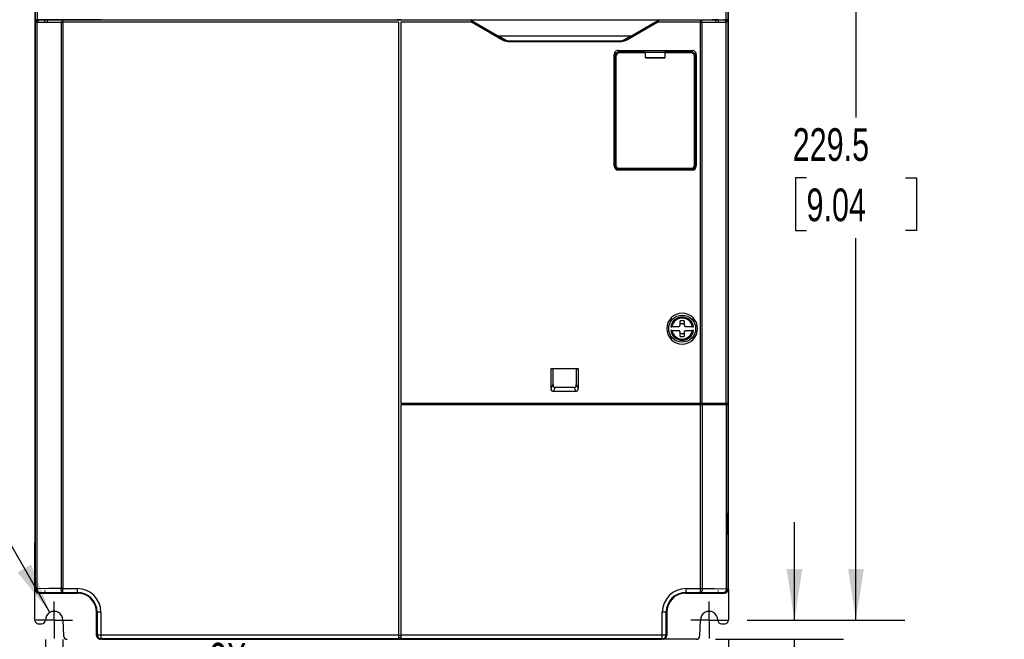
# Model space of a CAD drawing. Header units: millimetres. Extents: x 0 to 1118, y 0 to 864.
# Tile 3 of 21: x 139 to 395, y 183 to 344. Entities that reach past the tile are written whole.
import ezdxf

# ---------------------------------------------------------------- set-up
doc = ezdxf.new("R2010")
doc.units = ezdxf.units.MM
doc.header["$LTSCALE"] = 4
doc.linetypes.add('CENTERX2', pattern=[20.32, 12.7, -2.54, 2.54, -2.54])
doc.layers.add('CENTER', color=40, linetype='CENTERX2')
doc.layers.add('DIMENSIONS', color=140, linetype='Continuous', lineweight=25)
doc.styles.add('SLDTEXTSTYLE0', font='TXT', dxfattribs={"width": 0.7})
doc.dimstyles.new('SLDDIMSTYLE0', dxfattribs={"dimtxt": 8.632031, "dimasz": 13.208, "dimexe": 0, "dimexo": 0.0625, "dimgap": 2.158008, "dimtad": 0, "dimtih": 1, "dimtoh": 1, "dimrnd": 1e-09, "dimzin": 4, "dimdsep": 46, "dimtxsty": 'SLDTEXTSTYLE0', "dimsah": 1, "dimcen": 0.09, "dimadec": 0, "dimazin": 1, "dimtfac": 1, "dimtofl": 0, "dimtmove": 0, "dimatfit": 3, "dimfxl": 0, "dimfrac": 2, "dimtolj": 1, "dimtzin": 12, "dimarcsym": 0})
doc.dimstyles.new('SLDDIMSTYLE1', dxfattribs={"dimtxt": 8.632031, "dimasz": 13.208, "dimexe": 0, "dimexo": 0.0625, "dimgap": 2.158008, "dimtad": 0, "dimtih": 1, "dimtoh": 1, "dimrnd": 1e-09, "dimzin": 12, "dimdsep": 46, "dimtxsty": 'SLDTEXTSTYLE0', "dimsah": 1, "dimcen": 0, "dimadec": 0, "dimazin": 3, "dimtfac": 1, "dimtofl": 0, "dimtmove": 0, "dimatfit": 3, "dimfxl": 0, "dimfrac": 2, "dimtolj": 1, "dimtzin": 12, "dimarcsym": 0})
doc.dimstyles.new('SLDDIMSTYLE2', dxfattribs={"dimtxt": 8.632031, "dimasz": 13.208, "dimexe": 0, "dimexo": 0.0625, "dimgap": 2.158008, "dimtad": 0, "dimtih": 1, "dimtoh": 1, "dimrnd": 1e-09, "dimzin": 4, "dimdsep": 46, "dimtxsty": 'SLDTEXTSTYLE0', "dimsah": 1, "dimcen": 0, "dimadec": 0, "dimazin": 1, "dimtfac": 1, "dimtofl": 0, "dimtmove": 0, "dimatfit": 3, "dimfxl": 0, "dimfrac": 2, "dimtolj": 1, "dimtzin": 12, "dimarcsym": 0})
doc.dimstyles.new('SLDDIMSTYLE3', dxfattribs={"dimtxt": 8.632031, "dimasz": 13.208, "dimexe": 0, "dimexo": 0.0625, "dimgap": 2.158008, "dimtad": 0, "dimtih": 1, "dimtoh": 1, "dimrnd": 1e-09, "dimzin": 12, "dimdsep": 46, "dimtxsty": 'SLDTEXTSTYLE0', "dimsah": 1, "dimcen": 0.09, "dimadec": 0, "dimazin": 3, "dimtfac": 1, "dimtmove": 0, "dimatfit": 0, "dimfxl": 0, "dimfrac": 2, "dimtolj": 1, "dimtzin": 12, "dimarcsym": 0})
doc.dimstyles.new('SLDDIMSTYLE4', dxfattribs={"dimtxt": 8.632031, "dimasz": 13.208, "dimexe": 0, "dimexo": 0.0625, "dimgap": 2.158008, "dimtad": 0, "dimtih": 1, "dimtoh": 1, "dimrnd": 1e-09, "dimzin": 12, "dimdsep": 46, "dimtxsty": 'SLDTEXTSTYLE0', "dimsah": 1, "dimcen": 0.09, "dimadec": 0, "dimazin": 3, "dimtfac": 1, "dimtofl": 0, "dimtmove": 0, "dimatfit": 3, "dimfxl": 0, "dimfrac": 2, "dimtolj": 1, "dimtzin": 12, "dimarcsym": 0})
doc.dimstyles.new('SLDDIMSTYLE5', dxfattribs={"dimtxt": 8.632031, "dimasz": 13.208, "dimexe": 0, "dimexo": 0.0625, "dimgap": 2.158008, "dimtad": 0, "dimtih": 1, "dimtoh": 1, "dimrnd": 1e-09, "dimzin": 4, "dimdsep": 46, "dimtxsty": 'SLDTEXTSTYLE0', "dimsah": 1, "dimcen": 0.09, "dimadec": 0, "dimazin": 1, "dimtfac": 1, "dimtmove": 0, "dimatfit": 0, "dimfxl": 0, "dimfrac": 2, "dimtolj": 1, "dimtzin": 12, "dimarcsym": 0})

# ---------------------------------------------------------------- blocks, each defined once
blk = doc.blocks.new('_D_3')
at = {"layer": 'DIMENSIONS'}
for p, q in [((150.21, 407.13), (130.33, 363.02)), ((130.33, 363.02), (108.1, 363.02)), ((70.31, 350.49), (67.41, 350.49)), ((67.41, 350.49), (67.41, 336.77)), ((95.96, 350.49), (98.86, 350.49)), ((98.86, 350.49), (98.86, 336.77)), ((67.41, 336.77), (70.31, 336.77)), ((98.86, 336.77), (95.96, 336.77))]:
    blk.add_line(p, q, dxfattribs=at)
blk.add_solid([(150.21, 407.13), (142.93, 395.92), (146.63, 394.25)], dxfattribs=at)
at = {"layer": 'DIMENSIONS', "char_height": 8.467, "attachment_point": 1, "style": 'SLDTEXTSTYLE0'}
for s, insert in [('2X', (75.68, 377.05)), ('%%c', (67.38, 363.34)), ('9.0', (80.41, 363.34)), ('0.35', (70.31, 347.68))]:
    blk.add_mtext(s, dxfattribs=dict(at, insert=insert))
blk = doc.blocks.new('_D_4')
at = {"layer": 'DIMENSIONS'}
for p, q in [((145.81, 183.15), (145.81, 151.12)), ((150.31, 183.15), (150.31, 151.12)), ((145.81, 163.82), (120.41, 163.82)), ((150.31, 163.82), (175.28, 163.82)), ((183.01, 158.17), (180.11, 158.17)), ((180.11, 158.17), (180.11, 144.45)), ((208.66, 158.17), (211.56, 158.17)), ((211.56, 158.17), (211.56, 144.45)), ((180.11, 144.45), (183.01, 144.45)), ((211.56, 144.45), (208.66, 144.45))]:
    blk.add_line(p, q, dxfattribs=at)
for points in [[(145.81, 163.82), (132.6, 165.85), (132.6, 161.78)], [(150.31, 163.82), (163.52, 161.78), (163.52, 165.85)]]:
    blk.add_solid(points, dxfattribs=at)
at = {"layer": 'DIMENSIONS', "char_height": 8.467, "attachment_point": 1, "style": 'SLDTEXTSTYLE0'}
for s, insert in [('2X', (188.38, 182.31)), ('4.5', (186.6, 171.02)), ('0.18', (183.01, 155.37))]:
    blk.add_mtext(s, dxfattribs=dict(at, insert=insert))
blk = doc.blocks.new('_D_5')
at = {"layer": 'DIMENSIONS'}
for p, q in [((133.71, 213.08), (111.49, 213.08)), ((146.93, 190.18), (133.71, 213.08)), ((73.69, 202.97), (70.79, 202.97)), ((70.79, 202.97), (70.79, 189.26)), ((99.34, 202.97), (102.24, 202.97)), ((102.24, 202.97), (102.24, 189.26)), ((70.79, 189.26), (73.69, 189.26)), ((102.24, 189.26), (99.34, 189.26))]:
    blk.add_line(p, q, dxfattribs=at)
blk.add_solid([(146.93, 190.18), (142.09, 202.63), (138.57, 200.6)], dxfattribs=at)
at = {"layer": 'DIMENSIONS', "char_height": 8.467, "attachment_point": 1, "style": 'SLDTEXTSTYLE0'}
for s, insert in [('2X', (79.06, 227.11)), ('R2.3', (73.35, 215.82)), ('0.09', (73.69, 200.17))]:
    blk.add_mtext(s, dxfattribs=dict(at, insert=insert))
blk = doc.blocks.new('_D_6')
at = {"layer": 'DIMENSIONS'}
for p, q in [((323.94, 417.74), (368.86, 417.74)), ((356.16, 417.74), (356.16, 318.64)), ((343.34, 302.99), (340.44, 302.99)), ((340.44, 302.99), (340.44, 289.27)), ((368.99, 302.99), (371.89, 302.99)), ((371.89, 302.99), (371.89, 289.27)), ((340.44, 289.27), (343.34, 289.27)), ((371.89, 289.27), (368.99, 289.27)), ((356.16, 188.23), (356.16, 287.34)), ((327.93, 188.23), (368.86, 188.23))]:
    blk.add_line(p, q, dxfattribs=at)
for points in [[(356.16, 417.74), (354.13, 404.54), (358.2, 404.54)], [(356.16, 188.23), (358.2, 201.44), (354.13, 201.44)]]:
    blk.add_solid(points, dxfattribs=at)
at = {"layer": 'DIMENSIONS', "char_height": 8.467, "attachment_point": 1, "style": 'SLDTEXTSTYLE0'}
for s, insert in [('229.5', (339.75, 315.83)), ('9.04', (343.34, 300.18))]:
    blk.add_mtext(s, dxfattribs=dict(at, insert=insert))
blk = doc.blocks.new('_D_9')
at = {"layer": 'DIMENSIONS'}
for p, q in [((340.21, 188.23), (340.21, 213.63)), ((327.93, 188.23), (352.91, 188.23)), ((319.75, 183.23), (352.91, 183.23)), ((340.21, 161.05), (340.21, 183.23)), ((350.56, 161.05), (340.21, 161.05)), ((366.12, 161.05), (363.23, 161.05)), ((363.23, 161.05), (363.23, 147.33)), ((391.77, 161.05), (394.67, 161.05)), ((394.67, 161.05), (394.67, 147.33)), ((363.23, 147.33), (366.12, 147.33)), ((394.67, 147.33), (391.77, 147.33))]:
    blk.add_line(p, q, dxfattribs=at)
for points in [[(340.21, 188.23), (342.24, 201.44), (338.17, 201.44)], [(340.21, 183.23), (338.17, 170.02), (342.24, 170.02)]]:
    blk.add_solid(points, dxfattribs=at)
at = {"layer": 'DIMENSIONS', "char_height": 8.467, "attachment_point": 1, "style": 'SLDTEXTSTYLE0'}
for s, insert in [('5.0', (369.71, 173.89)), ('0.20', (366.12, 158.24))]:
    blk.add_mtext(s, dxfattribs=dict(at, insert=insert))
blk = doc.blocks.new('_D_10')
at = {"layer": 'DIMENSIONS'}
for p, q in [((323.06, 183.15), (323.06, 137.2)), ((318.06, 178.36), (318.06, 137.2)), ((255.46, 149.9), (252.57, 149.9)), ((252.57, 149.9), (252.57, 136.18)), ((281.11, 149.9), (284.01, 149.9)), ((284.01, 149.9), (284.01, 136.18)), ((318.06, 149.9), (292.81, 149.9)), ((323.06, 149.9), (348.46, 149.9)), ((252.57, 136.18), (255.46, 136.18)), ((284.01, 136.18), (281.11, 136.18))]:
    blk.add_line(p, q, dxfattribs=at)
for points in [[(318.06, 149.9), (304.85, 151.93), (304.85, 147.87)], [(323.06, 149.9), (336.27, 147.87), (336.27, 151.93)]]:
    blk.add_solid(points, dxfattribs=at)
at = {"layer": 'DIMENSIONS', "char_height": 8.467, "attachment_point": 1, "style": 'SLDTEXTSTYLE0'}
for s, insert in [('5.0', (259.05, 162.75)), ('0.20', (255.46, 147.1))]:
    blk.add_mtext(s, dxfattribs=dict(at, insert=insert))
blk = doc.blocks.new('_D_11')
at = {"layer": 'DIMENSIONS'}
for p, q in [((148.06, 178.36), (148.06, 106.5)), ((318.06, 178.36), (318.06, 106.5)), ((148.06, 119.2), (208.54, 119.2)), ((220.23, 119.2), (217.33, 119.2)), ((217.33, 119.2), (217.33, 105.49)), ((245.88, 119.2), (248.78, 119.2)), ((248.78, 119.2), (248.78, 105.49)), ((318.06, 119.2), (257.58, 119.2)), ((217.33, 105.49), (220.23, 105.49)), ((248.78, 105.49), (245.88, 105.49))]:
    blk.add_line(p, q, dxfattribs=at)
for points in [[(148.06, 119.2), (161.27, 117.17), (161.27, 121.24)], [(318.06, 119.2), (304.85, 121.24), (304.85, 117.17)]]:
    blk.add_solid(points, dxfattribs=at)
at = {"layer": 'DIMENSIONS', "char_height": 8.467, "attachment_point": 1, "style": 'SLDTEXTSTYLE0'}
for s, insert in [('170.0', (216.64, 132.05)), ('6.69', (220.23, 116.4))]:
    blk.add_mtext(s, dxfattribs=dict(at, insert=insert))
blk = doc.blocks.new('SW_CENTERMARKSYMBOL_2')
at = {"layer": 'CENTER', "color": 0}
for p, q in [((0, 2.54), (0, 4.79)), ((-2.54, 0), (-4.79, 0)), ((0, 0), (-2.54, 0)), ((0, 0), (0, 2.54)), ((0, 0), (0, -2.54)), ((0, 0), (2.54, 0)), ((2.54, 0), (4.79, 0)), ((0, -2.54), (0, -4.79))]:
    blk.add_line(p, q, dxfattribs=at)
blk = doc.blocks.new('SW_CENTERMARKSYMBOL_3')
at = {"layer": 'CENTER', "color": 0}
for p, q in [((0, 2.54), (0, 4.79)), ((-2.54, 0), (-4.79, 0)), ((0, 0), (-2.54, 0)), ((0, 0), (0, 2.54)), ((0, 0), (0, -2.54)), ((0, 0), (2.54, 0)), ((2.54, 0), (4.79, 0)), ((0, -2.54), (0, -4.79))]:
    blk.add_line(p, q, dxfattribs=at)

msp = doc.modelspace()

# ---------------------------------------------------------------- linework, layer by layer
for p, q in [((143.058, 402.231), (143.058, 196.231)), ((143.062, 402.231), (143.062, 343.835)), ((143.18, 343.953), (143.18, 402.231)), ((143.627, 402.231), (143.627, 343.96)), ((322.489, 343.96), (322.489, 402.231)), ((322.936, 402.231), (322.936, 343.953)), ((323.054, 343.835), (323.054, 402.231)), ((323.058, 196.231), (323.058, 402.231)), ((143.062, 343.835), (143.18, 343.953)), ((143.062, 343.835), (143.558, 343.835)), ((143.062, 342.831), (143.062, 218.231)), ((143.18, 343.331), (143.067, 343.331)), ((143.18, 196.353), (143.18, 343.331)), ((143.18, 343.331), (143.627, 343.331)), ((144.167, 343.94), (143.558, 343.94)), ((143.558, 343.835), (143.558, 343.94)), ((143.558, 343.94), (143.558, 343.938)), ((143.558, 343.938), (143.558, 343.331)), ((143.558, 343.331), (143.558, 343.835)), ((143.627, 196.353), (143.627, 343.331)), ((143.627, 343.331), (149.853, 343.331)), ((143.78, 343.937), (145.676, 343.935)), ((143.78, 343.937), (143.78, 343.331)), ((144.18, 343.938), (144.167, 343.94)), ((145.676, 343.961), (144.18, 343.953)), ((145.676, 343.936), (144.18, 343.938)), ((147.359, 343.97), (145.676, 343.97)), ((145.676, 343.331), (145.676, 343.97)), ((146.366, 343.934), (150.068, 343.931)), ((146.366, 343.934), (147.359, 343.934)), ((146.366, 343.331), (146.366, 343.934)), ((147.359, 343.934), (147.359, 343.97)), ((150.282, 343.932), (147.359, 343.934)), ((149.853, 343.331), (149.853, 196.383)), ((149.853, 343.331), (150.282, 343.331)), ((150.068, 343.931), (150.068, 343.331)), ((160.21, 343.983), (150.282, 343.983)), ((150.282, 343.983), (150.282, 343.932)), ((160.21, 343.932), (150.282, 343.932)), ((150.282, 343.331), (150.282, 343.931)), ((150.282, 343.931), (255.957, 343.931)), ((150.282, 343.331), (150.282, 196.383)), ((237.558, 343.331), (150.282, 343.331)), ((160.21, 343.983), (236.969, 343.983)), ((160.21, 343.983), (160.21, 343.932)), ((160.21, 343.932), (236.969, 343.932)), ((237.558, 343.983), (236.969, 343.983)), ((237.558, 343.932), (236.969, 343.932)), ((237.558, 343.97), (237.558, 343.983)), ((238.058, 343.97), (237.558, 343.97)), ((237.558, 343.97), (237.558, 343.934)), ((237.558, 343.934), (237.558, 343.932)), ((237.558, 343.934), (238.058, 343.934)), ((237.558, 184.383), (237.558, 343.331)), ((238.058, 343.983), (315.834, 343.983)), ((238.058, 343.983), (238.058, 343.932)), ((238.058, 343.932), (255.955, 343.932)), ((238.058, 343.331), (238.058, 244.531)), ((256.396, 343.331), (238.058, 343.331)), ((255.957, 343.931), (255.955, 343.932)), ((256.996, 343.331), (255.957, 343.931)), ((264.24, 338.802), (256.396, 343.331)), ((256.396, 343.331), (256.996, 343.331)), ((264.39, 339.062), (256.996, 343.331)), ((304.12, 343.331), (296.726, 339.062)), ((304.72, 343.331), (296.876, 338.802)), ((304.12, 343.331), (305.159, 343.931)), ((304.12, 343.331), (304.72, 343.331)), ((315.834, 343.331), (304.72, 343.331)), ((305.161, 343.932), (305.159, 343.931)), ((305.159, 343.931), (315.834, 343.931)), ((305.161, 343.932), (315.834, 343.932)), ((315.834, 343.983), (315.834, 343.932)), ((315.834, 343.932), (318.757, 343.934)), ((315.834, 343.931), (315.834, 343.331)), ((315.834, 244.531), (315.834, 343.331)), ((315.834, 343.331), (316.263, 343.331)), ((316.048, 343.931), (319.75, 343.934)), ((316.048, 343.931), (316.048, 343.331)), ((316.263, 244.531), (316.263, 343.331)), ((316.263, 343.331), (322.489, 343.331)), ((320.44, 343.97), (318.757, 343.97)), ((318.757, 343.934), (318.757, 343.97)), ((318.757, 343.934), (319.75, 343.934)), ((319.75, 343.934), (319.75, 343.331)), ((320.44, 343.97), (320.44, 343.331)), ((320.44, 343.961), (321.936, 343.953)), ((320.44, 343.936), (321.936, 343.938)), ((320.44, 343.935), (322.336, 343.937)), ((321.936, 343.953), (321.949, 343.94)), ((321.936, 343.938), (321.949, 343.94)), ((322.558, 343.94), (321.949, 343.94)), ((322.336, 343.937), (322.341, 343.331)), ((322.489, 244.531), (322.489, 343.331)), ((322.936, 343.331), (322.489, 343.331)), ((322.558, 343.938), (322.558, 343.94)), ((322.558, 343.331), (322.558, 343.938)), ((322.558, 343.835), (323.054, 343.835)), ((322.936, 343.953), (323.054, 343.835)), ((322.936, 343.331), (322.936, 244.531)), ((322.936, 343.331), (323.049, 343.331)), ((323.054, 244.531), (323.054, 342.831)), ((263.392, 339.818), (265.837, 338.406)), ((263.392, 339.818), (297.724, 339.818)), ((264.24, 338.802), (264.39, 339.062)), ((265.837, 338.406), (264.39, 339.062)), ((265.837, 338.24), (265.837, 338.406)), ((295.279, 338.406), (265.837, 338.406)), ((295.279, 338.24), (265.837, 338.24)), ((295.279, 338.406), (297.724, 339.818)), ((296.726, 339.062), (295.279, 338.406)), ((295.279, 338.24), (295.279, 338.406)), ((296.876, 338.802), (296.726, 339.062)), ((293.423, 334.275), (293.414, 334.87)), ((293.414, 306.031), (293.414, 334.87)), ((294.41, 336.031), (294.419, 335.436)), ((294.41, 336.031), (313.706, 336.031)), ((301.558, 335.578), (294.66, 335.578)), ((294.66, 335.378), (294.66, 335.578)), ((301.558, 335.378), (294.66, 335.378)), ((301.558, 335.378), (301.558, 335.578)), ((306.558, 335.436), (301.558, 335.436)), ((301.558, 334.058), (301.558, 335.378)), ((313.456, 335.578), (306.558, 335.578)), ((306.558, 335.578), (306.558, 335.378)), ((306.558, 335.378), (306.558, 334.058)), ((313.456, 335.378), (306.558, 335.378)), ((313.697, 335.436), (313.706, 336.031)), ((314.693, 334.275), (314.702, 334.87)), ((314.702, 334.87), (314.702, 306.031)), ((293.423, 306.031), (293.423, 334.275)), ((293.656, 334.44), (293.649, 333.965)), ((293.649, 306.222), (293.649, 333.965)), ((293.656, 334.44), (293.656, 306.229)), ((293.656, 334.44), (293.856, 334.44)), ((293.856, 334.44), (293.857, 306.229)), ((301.558, 334.11), (306.558, 334.11)), ((306.558, 334.058), (301.558, 334.058)), ((314.26, 334.44), (314.46, 334.44)), ((314.26, 306.229), (314.26, 334.44)), ((314.467, 333.965), (314.46, 334.44)), ((314.46, 306.229), (314.46, 334.44)), ((314.467, 333.965), (314.467, 306.222)), ((314.693, 334.275), (314.693, 306.031)), ((293.423, 306.031), (293.414, 306.031)), ((293.649, 306.222), (293.656, 306.229)), ((293.857, 306.229), (293.656, 306.229)), ((294.458, 304.987), (294.458, 304.996)), ((313.658, 304.996), (294.458, 304.996)), ((313.658, 304.987), (294.458, 304.987)), ((294.656, 305.229), (294.649, 305.222)), ((313.467, 305.222), (294.649, 305.222)), ((294.656, 305.429), (313.46, 305.43)), ((294.656, 305.429), (294.656, 305.229)), ((294.656, 305.229), (313.46, 305.229)), ((313.46, 305.43), (313.46, 305.229)), ((313.467, 305.222), (313.46, 305.229)), ((313.658, 304.996), (313.658, 304.987)), ((314.26, 306.229), (314.46, 306.229)), ((314.46, 306.229), (314.467, 306.222)), ((314.702, 306.031), (314.693, 306.031)), ((310.558, 264.697), (310.558, 265.831)), ((311.558, 265.831), (310.558, 265.831)), ((311.558, 265.831), (311.558, 264.697)), ((308.1, 264.331), (308.405, 264.331)), ((308.405, 263.331), (308.1, 263.331)), ((310.192, 264.331), (308.405, 264.331)), ((308.405, 263.331), (310.192, 263.331)), ((311.558, 265.087), (310.558, 265.087)), ((313.711, 264.331), (311.924, 264.331)), ((311.924, 263.331), (313.711, 263.331)), ((313.711, 264.331), (314.016, 264.331)), ((314.016, 263.331), (313.711, 263.331)), ((310.558, 261.831), (310.558, 262.965)), ((310.558, 262.574), (311.558, 262.574)), ((310.558, 261.831), (311.558, 261.831)), ((311.558, 262.965), (311.558, 261.831)), ((277.058, 253.531), (284.058, 253.531)), ((277.058, 248.353), (277.058, 253.531)), ((277.558, 249.352), (277.558, 253.531)), ((283.558, 253.531), (283.558, 249.352)), ((284.058, 253.531), (284.058, 248.353)), ((277.058, 248.353), (277.558, 249.352)), ((278.078, 248.531), (277.578, 247.531)), ((283.038, 248.53), (278.078, 248.531)), ((283.538, 247.531), (283.038, 248.53)), ((283.558, 249.352), (284.058, 248.353)), ((283.538, 247.531), (277.578, 247.531)), ((238.058, 244.531), (315.834, 244.531)), ((238.058, 244.031), (238.058, 184.383)), ((315.834, 244.031), (238.058, 244.031)), ((315.834, 244.531), (316.263, 244.531)), ((315.834, 244.531), (315.834, 244.031)), ((315.834, 196.383), (315.834, 244.031)), ((316.263, 244.031), (315.834, 244.031)), ((316.048, 244.031), (316.048, 244.531)), ((316.263, 244.531), (322.489, 244.531)), ((316.263, 244.031), (316.263, 196.383)), ((322.489, 244.031), (316.263, 244.031)), ((319.75, 244.531), (319.75, 244.031)), ((320.44, 244.531), (320.44, 244.031)), ((322.341, 244.031), (322.336, 244.531)), ((322.489, 244.531), (322.936, 244.531)), ((322.489, 244.031), (322.489, 196.353)), ((322.936, 244.031), (322.489, 244.031)), ((322.558, 244.031), (322.558, 244.531)), ((322.558, 244.531), (322.558, 244.031)), ((322.936, 244.531), (323.054, 244.531)), ((322.936, 244.031), (322.936, 196.353)), ((323.054, 244.031), (322.936, 244.031)), ((323.054, 218.231), (323.054, 244.031)), ((143.062, 218.231), (143.145, 218.231)), ((143.141, 217.231), (143.141, 216.031)), ((143.145, 217.231), (143.141, 217.231)), ((143.145, 218.231), (143.145, 217.231)), ((322.971, 218.231), (323.054, 218.231)), ((322.971, 217.231), (322.971, 218.231)), ((322.975, 217.231), (322.971, 217.231)), ((322.975, 216.031), (322.975, 217.231)), ((143.141, 216.031), (143.171, 216.031)), ((143.171, 216.031), (143.171, 210.431)), ((322.945, 216.031), (322.975, 216.031)), ((322.945, 210.431), (322.945, 216.031)), ((143.141, 210.431), (143.141, 209.231)), ((143.171, 210.431), (143.141, 210.431)), ((322.975, 210.431), (322.945, 210.431)), ((322.975, 209.231), (322.975, 210.431)), ((143.062, 196.235), (143.062, 208.231)), ((143.145, 208.231), (143.062, 208.231)), ((143.141, 209.231), (143.145, 209.231)), ((143.145, 209.231), (143.145, 208.231)), ((322.971, 209.231), (322.975, 209.231)), ((322.971, 208.231), (322.971, 209.231)), ((323.054, 208.231), (322.971, 208.231)), ((323.054, 196.235), (323.054, 208.231)), ((143.058, 188.231), (143.058, 196.231)), ((143.062, 196.235), (143.18, 196.353)), ((143.18, 196.353), (143.18, 196.353)), ((144.058, 195.231), (154.23, 195.231)), ((144.062, 195.235), (144.18, 195.353)), ((154.058, 195.235), (144.062, 195.235)), ((145.676, 195.731), (145.676, 195.838)), ((145.826, 195.731), (145.676, 195.731)), ((150.282, 196.383), (149.853, 196.383)), ((150.282, 196.383), (154.058, 196.383)), ((150.282, 195.383), (154.058, 195.383)), ((154.058, 195.383), (154.058, 195.235)), ((311.886, 195.231), (322.058, 195.231)), ((312.058, 196.383), (315.834, 196.383)), ((312.058, 195.383), (312.058, 196.383)), ((312.058, 195.383), (315.834, 195.383)), ((312.058, 195.383), (312.058, 195.235)), ((322.054, 195.235), (312.058, 195.235)), ((315.834, 196.383), (316.263, 196.383)), ((320.44, 195.838), (320.29, 195.731)), ((320.44, 195.731), (320.29, 195.731)), ((320.44, 195.838), (320.44, 195.731)), ((321.936, 195.353), (322.054, 195.235)), ((322.489, 196.353), (322.936, 196.353)), ((322.936, 196.353), (323.054, 196.235)), ((323.058, 196.231), (323.058, 188.231)), ((159.062, 184.235), (159.062, 190.231)), ((159.21, 190.231), (159.062, 190.231)), ((159.21, 190.231), (159.21, 184.383)), ((160.21, 190.231), (159.21, 190.231)), ((160.21, 190.231), (160.21, 184.383)), ((305.906, 184.383), (305.906, 190.231)), ((306.906, 190.231), (305.906, 190.231)), ((306.906, 184.383), (306.906, 190.231)), ((306.906, 190.231), (307.054, 190.231)), ((307.054, 190.231), (307.054, 184.235)), ((144.058, 187.231), (144.807, 187.231)), ((145.807, 188.196), (145.808, 188.23)), ((150.308, 188.23), (150.449, 184.196)), ((315.667, 184.196), (315.808, 188.23)), ((320.308, 188.23), (320.309, 188.196)), ((321.309, 187.231), (322.058, 187.231)), ((159.21, 184.383), (159.062, 184.235)), ((159.21, 184.383), (160.21, 184.383)), ((160.21, 184.383), (237.558, 184.383)), ((237.558, 183.383), (237.558, 184.383)), ((238.058, 184.231), (237.558, 184.231)), ((238.058, 184.383), (305.906, 184.383)), ((238.058, 184.383), (238.058, 183.383)), ((305.906, 184.383), (306.906, 184.383)), ((307.054, 184.235), (306.906, 184.383)), ((160.21, 183.383), (160.062, 183.235)), ((237.558, 183.235), (160.062, 183.235)), ((237.558, 183.383), (160.21, 183.383)), ((160.443, 183.231), (305.673, 183.231)), ((237.558, 183.731), (238.058, 183.731)), ((237.558, 183.235), (237.558, 183.383)), ((305.906, 183.383), (238.058, 183.383)), ((238.058, 183.383), (238.058, 183.235)), ((248.558, 183.235), (238.058, 183.235)), ((249.558, 183.244), (248.558, 183.235)), ((250.758, 183.296), (249.558, 183.286)), ((249.558, 183.244), (249.558, 183.286)), ((250.758, 183.296), (269.358, 183.296)), ((270.558, 183.286), (269.358, 183.296)), ((270.558, 183.286), (270.558, 183.244)), ((271.558, 183.235), (270.558, 183.244)), ((276.558, 183.235), (271.558, 183.235)), ((277.558, 183.244), (276.558, 183.235)), ((278.758, 183.296), (277.558, 183.286)), ((277.558, 183.244), (277.558, 183.286)), ((278.758, 183.296), (297.358, 183.296)), ((298.558, 183.286), (297.358, 183.296)), ((298.558, 183.286), (298.558, 183.244)), ((299.558, 183.235), (298.558, 183.244)), ((306.054, 183.235), (299.558, 183.235)), ((306.054, 183.235), (305.906, 183.383)), ((314.668, 183.231), (306.249, 183.231))]:
    msp.add_line(p, q)
at = {"flags": 128}
for points in [[(143.627, 343.96), (146.698, 343.976), (149.853, 343.991)], [(150.282, 343.983), (148.707, 343.976), (147.359, 343.97)], [(150.068, 343.931), (150.172, 343.931), (150.282, 343.931)], [(315.834, 343.983), (317.409, 343.976), (318.757, 343.97)], [(315.834, 343.931), (315.944, 343.931), (316.048, 343.931)], [(316.263, 343.991), (319.418, 343.976), (322.489, 343.96)], [(297.874, 339.834), (298.041, 339.863), (298.29, 339.965)], [(265.837, 338.24), (265.071, 338.408), (264.24, 338.802)], [(296.876, 338.802), (296.024, 338.4), (295.279, 338.24)], [(313.456, 335.578), (313.456, 335.571), (313.456, 335.552), (313.456, 335.52), (313.456, 335.478), (313.456, 335.43), (313.456, 335.378)], [(277.578, 247.531), (277.462, 247.544), (277.36, 247.584), (277.272, 247.65), (277.197, 247.743), (277.093, 248.003), (277.058, 248.353)], [(277.558, 249.352), (277.58, 249.048), (277.66, 248.785), (277.736, 248.673), (277.832, 248.593), (277.946, 248.545), (278.078, 248.531)], [(283.038, 248.53), (283.158, 248.537), (283.263, 248.572), (283.353, 248.636), (283.426, 248.73), (283.525, 248.995), (283.558, 249.352)], [(284.058, 248.353), (284.023, 248.003), (283.919, 247.743), (283.844, 247.65), (283.755, 247.584), (283.654, 247.544), (283.538, 247.531)], [(143.627, 196.353), (143.442, 196.353), (143.301, 196.353), (143.212, 196.353), (143.18, 196.353)], [(149.853, 196.383), (146.698, 196.369), (143.627, 196.353)], [(143.627, 196.353), (143.67, 195.972), (143.79, 195.648), (143.969, 195.431), (144.18, 195.353)], [(144.18, 195.353), (147.169, 195.369), (150.282, 195.383)], [(145.826, 195.731), (145.797, 195.749), (145.676, 195.838)], [(150.282, 195.383), (150.119, 195.461), (149.98, 195.678), (149.887, 196.002), (149.853, 196.383)], [(150.282, 195.383), (150.282, 195.461), (150.282, 195.679), (150.282, 196.002), (150.282, 196.383)], [(154.058, 196.383), (154.058, 196.189), (154.058, 196.002), (154.058, 195.83), (154.058, 195.679), (154.058, 195.554), (154.058, 195.461), (154.058, 195.403), (154.058, 195.383)], [(315.834, 195.383), (315.834, 195.461), (315.834, 195.679), (315.834, 196.002), (315.834, 196.383)], [(316.263, 196.383), (316.229, 196.002), (316.136, 195.678), (315.997, 195.461), (315.834, 195.383)], [(315.834, 195.383), (318.947, 195.369), (321.936, 195.353)], [(316.263, 196.383), (319.418, 196.369), (322.489, 196.353)], [(322.489, 196.353), (322.446, 195.972), (322.326, 195.648), (322.147, 195.431), (321.936, 195.353)], [(160.21, 184.383), (160.21, 184.002), (160.21, 183.679), (160.21, 183.461), (160.21, 183.383)], [(305.906, 183.383), (305.906, 183.461), (305.906, 183.679), (305.906, 184.002), (305.906, 184.383)]]:
    msp.add_lwpolyline(points, dxfattribs=at)
msp.add_circle((311.058, 263.831), 3.5)
for centre, radius, start, end in [((157.047, 342.959), 13.986, 178.47571, 180.52429), ((143.767, 373.782), 29.845, 269.59962, 270.02617), ((322.349, 373.782), 29.845, 269.97383, 270.40038), ((308.992, 342.958), 14.062, 359.48129, 1.51871), ((294.454, 334.986), 1.046, 92.39607, 186.37606), ((294.704, 334.501), 1.049, 92.40151, 183.29148), ((294.722, 334.511), 0.868, 94.08351, 184.68862), ((313.411, 334.5), 1.05, 356.75678, 87.55023), ((313.394, 334.511), 0.869, 355.3353, 85.8905), ((313.636, 334.964), 1.069, 354.96457, 86.2633), ((294.458, 306.031), 1.044, 180, 270), ((294.458, 306.031), 1.035, 180, 270), ((294.656, 306.229), 1, 180.00064, 269.99936), ((294.656, 306.228), 0.799, 179.92404, 270.03428), ((313.461, 306.229), 0.799, 269.92404, 0.03428), ((313.46, 306.229), 1, 270.00064, 359.99936), ((313.658, 306.031), 1.044, 270, 0), ((313.658, 306.031), 1.035, 270, 0), ((311.058, 263.831), 4, 90, 180), ((311.058, 263.831), 3, 9.59407, 170.40593), ((311.058, 263.831), 2.7, 10.67193, 169.32807), ((311.058, 263.831), 4, 0, 90), ((311.058, 263.831), 4, 180, 270), ((311.058, 263.831), 3, 189.59407, 350.40593), ((311.058, 263.831), 2.7, 190.67193, 349.32807), ((311.058, 263.831), 1, 120, 150), ((311.058, 263.831), 1, 210, 240), ((311.058, 263.831), 4, 270, 0), ((311.058, 263.831), 1, 30, 60), ((311.058, 263.831), 1, 300, 330), ((144.058, 196.231), 1, 180, 270), ((144.062, 196.235), 1, 179.99951, 270.00049), ((144.18, 196.353), 1, 180.00427, 269.99513), ((154.058, 190.231), 6.152, 0, 90), ((154.058, 190.231), 5.152, 0, 90), ((154.058, 190.231), 5.004, 360, 90), ((312.058, 190.231), 6.152, 90, 180), ((312.058, 190.231), 5.152, 90, 180), ((312.058, 190.231), 5.004, 90, 180), ((321.936, 196.353), 1, 270.00687, 359.99494), ((322.066, 196.223), 0.988, 269.3136, 0.6864), ((148.058, 188.231), 2.25, 359.99069, 180.00937), ((318.058, 188.231), 2.25, 359.97862, 180.02144), ((144.058, 188.231), 1, 179.99812, 269.99813), ((144.807, 188.231), 1, 270.0018, 358.0018), ((321.309, 188.231), 1, 181.9982, 269.9982), ((322.058, 188.231), 1, 270.00187, 0.00188), ((151.448, 184.231), 1, 181.9982, 269.9982), ((160.062, 184.235), 1, 179.99951, 270.00049), ((160.21, 184.383), 1, 180.00511, 269.99598), ((305.906, 184.383), 1, 270.00402, 359.99489), ((306.054, 184.235), 1, 269.99951, 0.00049), ((314.668, 184.231), 1, 270.00425, 357.99936)]:
    msp.add_arc(centre, radius, start, end)
for centre, major_axis, ratio, start_param, end_param in [((144.18, 343.953), (1, 0), 0.0087269, 2.1569385, 3.132866), ((321.936, 343.953), (1, 0), 0.0087269, 0.0087266, 0.9846541), ((262.744, 340.359), (-0.822, 0.474), 0.3162278, 2.3936142, 2.6404996), ((298.372, 340.359), (-0.822, -0.474), 0.3162278, 0.501093, 0.7479859), ((294.423, 334.27), (-0.017, 1.166), 0.8574689, 0.3313126, 1.5538355), ((313.693, 334.27), (-0.017, -1.166), 0.8574689, 1.5877572, 2.8091031), ((294.649, 306.222), (-0.707, -0.707), 0.9999239, 5.4978252, 7.0685454), ((313.467, 306.222), (0.707, -0.707), 0.9999239, 5.4978252, 7.0685454)]:
    msp.add_ellipse(centre, major_axis=major_axis, ratio=ratio, start_param=start_param, end_param=end_param)

# ---------------------------------------------------------------- block references
at = {"layer": 'CENTER'}
for name, p in [('SW_CENTERMARKSYMBOL_2', (148.058, 188.231)), ('SW_CENTERMARKSYMBOL_3', (318.058, 188.231))]:
    msp.add_blockref(name, p, dxfattribs=at)

# ---------------------------------------------------------------- dimensions: what is measured, and where the dimension line sits
at = {"layer": 'DIMENSIONS'}
for base, p1, p2, dimstyle, picture, middle in [((356.165, 417.744), (322.848, 188.231), (318.857, 417.744), 'SLDDIMSTYLE4', '_D_6', (356.165, 302.987)), ((340.206, 188.231), (314.668, 183.231), (322.848, 188.231), 'SLDDIMSTYLE5', '_D_9', (340.206, 161.046))]:
    dim = msp.add_linear_dim(base=base, p1=p1, p2=p2, angle=90, dimstyle=dimstyle, dxfattribs=at)
    dim.commit()
    dim.dimension.update_dxf_attribs({"geometry": picture, "text_midpoint": middle, "dimtype": 160})
dim = msp.add_diameter_dim_2p(p1=(153.909, 415.341), p2=(150.207, 407.127), text='2X\\P<>', dimstyle='SLDDIMSTYLE2', dxfattribs=at)
dim.commit()
dim.dimension.update_dxf_attribs({"geometry": '_D_3', "text_midpoint": (83.131, 357.348), "dimtype": 163})
dim = msp.add_radius_dim(center=(148.058, 188.231), mpoint=(146.933, 190.179), text='2X\\P<>', dimstyle='SLDDIMSTYLE1', dxfattribs=at)
dim.commit()
dim.dimension.update_dxf_attribs({"geometry": '_D_5', "text_midpoint": (86.513, 208.619), "dimtype": 164})
dim = msp.add_linear_dim(base=(145.808, 163.816), p1=(150.308, 188.23), p2=(145.808, 188.23), angle=0.00003, text='2X\\P<>', dimstyle='SLDDIMSTYLE3', dxfattribs=at)
dim.commit()
dim.dimension.update_dxf_attribs({"geometry": '_D_4', "text_midpoint": (195.833, 163.816), "dimtype": 160})
for base, p1, p2, dimstyle, picture, middle in [((318.058, 149.903), (323.058, 188.231), (318.058, 183.441), 'SLDDIMSTYLE5', '_D_10', (268.289, 149.903)), ((148.058, 119.204), (318.058, 183.441), (148.058, 183.441), 'SLDDIMSTYLE0', '_D_11', (233.058, 119.204))]:
    dim = msp.add_linear_dim(base=base, p1=p1, p2=p2, dimstyle=dimstyle, dxfattribs=at)
    dim.commit()
    dim.dimension.update_dxf_attribs({"geometry": picture, "text_midpoint": middle, "dimtype": 160})

doc.saveas('drawing.dxf')
